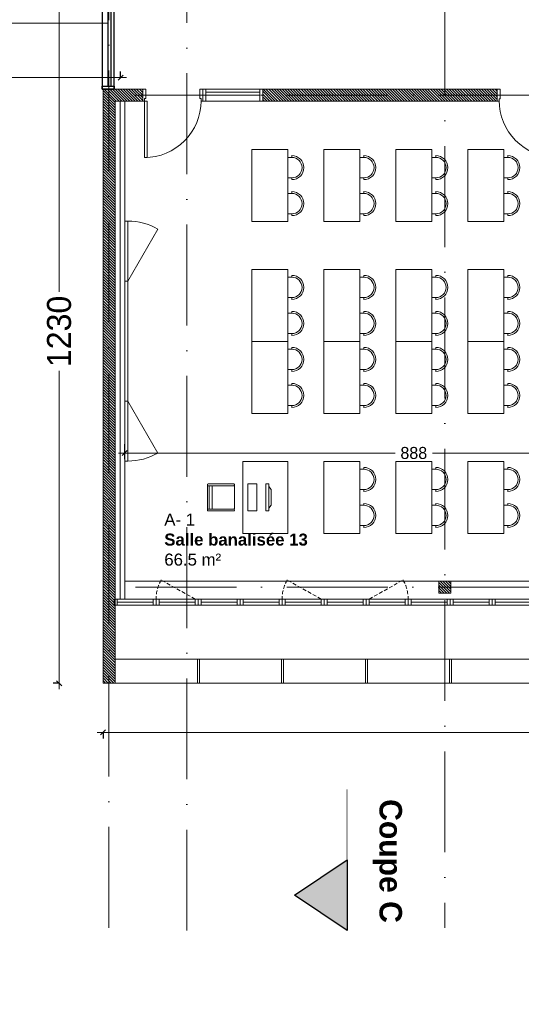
# Model space of a CAD drawing. Header units: centimetres. Extents: x 100159 to 225226, y -81380 to -23241.
# Tile 69 of 256: x 202902 to 203738, y -63954 to -62313. Entities that reach past the tile are written whole.
import ezdxf
from ezdxf.xclip import XClip

# ---------------------------------------------------------------- set-up
doc = ezdxf.new("R2010")
doc.units = ezdxf.units.CM
doc.header["$XCLIPFRAME"] = 2
for name, pattern in [('ACAD_ISO04W100', [30, 24, -3, 0, -3]), ('ACAD_ISO10W100', [18, 12, -3, 0, -3]), ('CACHE', [9.525, 6.35, -3.175])]:
    doc.linetypes.add(name, pattern=pattern)
doc.layers.get('0').update_dxf_attribs({"lineweight": 5})
for name, color, linetype, lineweight in [('10', 252, 'Continuous', 5), ('17', 6, 'Continuous', 5), ('DDL- CLOISONS DOUBLAGES', 1, 'Continuous', 5), ('DDL- ISOLATION', 252, 'ISOLATION', 5), ('DDL- MENUISERIES INT', 51, 'Continuous', 5), ('DDL- STRUCTURE', 5, 'Continuous', 5), ('DDL-HAB-COTES', 161, 'Continuous', 9), ('DDL-HACHURES POCHAGE GRIS', 251, 'Continuous', 5), ('DDL-TRAIT AXES', 1, 'ACAD_ISO10W100', 5)]:
    doc.layers.add(name, color=color, linetype=linetype, lineweight=lineweight)
for name, color, linetype in [('18', 8, 'Continuous'), ('23', 63, 'Continuous'), ('DDL-PLAN MASSE PAYSAGE', 7, 'Continuous'), ('DDL-TEXTE 01', 7, 'Continuous'), ('DDL-TRAIT  COUPE', 1, 'ACAD_ISO04W100')]:
    doc.layers.add(name, color=color, linetype=linetype)
doc.layers.add('GEL', color=113, linetype='Continuous', plot=False)
doc.styles.add('Century Gothic', font='GOTHIC.TTF')
doc.styles.add('COTA', font='romans.shx', dxfattribs={"width": 0.8})
doc.styles.get("Standard").update_dxf_attribs({"font": 'arial.ttf'})
doc.linetypes.add('ISOLATION', pattern='A,0.00254,-2.54,[134,ltypeshp.shx,S=2.54,R=0,X=-2.54,Y=0],-5.08,[134,ltypeshp.shx,S=2.54,R=180,X=2.54,Y=0],-2.54', length=10.16254)
doc.dimstyles.new('C100 cm', dxfattribs={"dimscale": 100, "dimtxt": 0.2, "dimasz": 0.085, "dimexe": 0.1, "dimexo": 0.0625, "dimgap": 0.09, "dimtad": 0, "dimdec": 0, "dimzin": 0, "dimdsep": 46, "dimtxsty": 'Century Gothic', "dimblk": 'OBLIQUE', "dimcen": 0.09, "dimdle": 0.1, "dimclrd": 256, "dimclrt": 256, "dimadec": 0, "dimazin": 0, "dimtfac": 1, "dimtdec": 0, "dimtofl": 0, "dimtmove": 2, "dimatfit": 2, "dimfxl": 0.15, "dimfxlon": 1, "dimtolj": 1, "dimtzin": 0, "dimlwd": -1, "dimarcsym": 0})
doc.dimstyles.new('portes', dxfattribs={"dimtxt": 6, "dimasz": 2.5, "dimexe": 1.25, "dimexo": 0.625, "dimtad": 1, "dimjust": 1, "dimtxsty": 'COTA', "dimblk": 'NONE', "dimcen": 2.5, "dimse1": 1, "dimse2": 1, "dimsd1": 1, "dimsd2": 1, "dimadec": 0, "dimazin": 0, "dimtfac": 1, "dimtix": 1, "dimtofl": 0, "dimtmove": 0, "dimatfit": 0, "dimldrblk": 'NONE', "dimfxl": 1, "dimarcsym": 0})
pattern_1 = [(135, (0, -2198.8527), (-2.24506403, -2.24506403), [])]

# ---------------------------------------------------------------- blocks, each defined once
blk = doc.blocks.new('*U173')
for p, q in [((20, -263.5), (0, -263.5)), ((10, -498.5), (10, -268.5)), ((15, -498.5), (15, -268.5)), ((0, -503.5), (20, -503.5))]:
    blk.add_line(p, q)
blk.add_lwpolyline([(20, -263.5), (0, -263.5), (0, -503.5), (20, -503.5)], close=True)
for points in [[(0, -268.5), (0, -263.5), (20, -263.5), (20, -268.5), (0, -268.5)], [(0, -503.5), (0, -498.5), (20, -498.5), (20, -503.5), (0, -503.5)]]:
    blk.add_lwpolyline(points)
blk = doc.blocks.new('A$C6C21683D')
blk.add_lwpolyline([(0, 0), (70, 0), (70, 10), (0, 10)], close=True)
for points in [[(5, 0), (65, 0), (65, 10), (5, 10), (5, 0)], [(5, 5), (65, 5)]]:
    blk.add_lwpolyline(points)
blk = doc.blocks.new('A$C7FA553E3')
blk.add_lwpolyline([(0, 32), (70, 32), (70, 42), (0, 42)], close=True)
for points in [[(5, 32), (65, 32), (65, 42), (5, 42), (5, 32)], [(5, 37), (65, 37)]]:
    blk.add_lwpolyline(points)
at = {"linetype": 'CACHE'}
blk.add_lwpolyline([(5, 32), (61.5, 0)], dxfattribs=at)
blk.add_arc((6, 32), 64, 330.0443, 0.0023, dxfattribs=at)
blk = doc.blocks.new('*U230')
blk.add_lwpolyline([(-1.5, 20), (-1.5, -20), (1.5, -20), (1.5, 20), (-1.5, 20)])
blk = doc.blocks.new('*U231')
at = {"color": 0, "linetype": 'ByBlock', "lineweight": -2}
for p in [(3640, 0), (3780, 0), (3920, 0)]:
    blk.add_blockref('*U230', p, dxfattribs=at)
at = {"color": 0, "linetype": 'ByBlock', "lineweight": -2, "transparency": 16777216}
blk.add_blockref('*U230', (4060, 0), dxfattribs=at)
blk = doc.blocks.new('*D187')
at = {"layer": 'Defpoints', "color": 0, "transparency": 16777216}
for p in [(5, 0), (95, 0), (95, 0)]:
    blk.add_point(p, dxfattribs=at)
at = {"layer": 'GEL', "color": 0, "transparency": 16777216, "insert": (12.6, 3.6), "char_height": 6, "attachment_point": 5, "style": 'COTA'}
blk.add_mtext('90', dxfattribs=at)
blk = doc.blocks.new('_None')
blk = doc.blocks.new('*U219')
for p, q in [((20, -550), (0, -550)), ((10, -645), (10, -555)), ((15, -645), (15, -555)), ((0, -650), (20, -650))]:
    blk.add_line(p, q)
blk.add_lwpolyline([(20, -550), (0, -550), (0, -650), (20, -650)], close=True)
for points in [[(0, -555), (0, -550), (20, -550), (20, -555), (0, -555)], [(0, -650), (0, -645), (20, -645), (20, -650), (0, -650)]]:
    blk.add_lwpolyline(points)
blk = doc.blocks.new('*D189')
at = {"layer": 'Defpoints', "color": 0, "transparency": 16777216}
for p in [(5, 0), (95, 0), (95, 0)]:
    blk.add_point(p, dxfattribs=at)
at = {"layer": 'GEL', "color": 0, "transparency": 16777216, "insert": (12.6, 3.6), "char_height": 6, "attachment_point": 5, "style": 'COTA'}
blk.add_mtext('90', dxfattribs=at)
blk = doc.blocks.new('_Oblique')
at = {"color": 0, "linetype": 'ByBlock', "lineweight": -2}
blk.add_line((-0.5, -0.5), (0.5, 0.5), dxfattribs=at)
blk = doc.blocks.new('*D259')
at = {"layer": 'DDL-HAB-COTES', "transparency": 16777216}
for p, q in [((203030.6, -63500.5), (205001, -63500.5)), ((207430.1, -63500.5), (205139.2, -63500.5))]:
    blk.add_line(p, q, dxfattribs=at)
at = {"layer": 'DDL-HAB-COTES', "color": 0, "lineweight": -2, "transparency": 16777216}
for p, q in [((203040.6, -63500.5), (203040.6, -63510.5)), ((207420.1, -63500.5), (207420.1, -63510.5))]:
    blk.add_line(p, q, dxfattribs=at)
at = {"layer": 'Defpoints', "color": 0, "transparency": 16777216}
for p in [(203040.6, -63418.6), (207420.1, -63418.6), (203040.6, -63500.5)]:
    blk.add_point(p, dxfattribs=at)
at = {"layer": 'DDL-HAB-COTES', "transparency": 16777216, "xscale": 8.5, "yscale": 8.5, "zscale": 8.5, "rotation": 180}
blk.add_blockref('_Oblique', (203040.6, -63500.5), dxfattribs=at)
at = {"layer": 'DDL-HAB-COTES', "transparency": 16777216, "xscale": 8.5, "yscale": 8.5, "zscale": 8.5}
blk.add_blockref('_Oblique', (207420.1, -63500.5), dxfattribs=at)
at = {"layer": 'DDL-HAB-COTES', "lineweight": -3, "transparency": 16777216, "insert": (205070.1, -63500.5), "char_height": 40, "attachment_point": 5, "style": 'Century Gothic'}
blk.add_mtext('\\A1;4380', dxfattribs=at)
blk = doc.blocks.new('*D260')
at = {"layer": 'DDL-HAB-COTES', "color": 0, "lineweight": -2, "transparency": 16777216}
for p, q in [((203069.9, -62409.4), (203069.9, -62399.4)), ((199380.1, -62409.4), (199380.1, -62419.4))]:
    blk.add_line(p, q, dxfattribs=at)
at = {"layer": 'DDL-HAB-COTES', "transparency": 16777216}
for p, q in [((199370.1, -62409.4), (201323, -62409.4)), ((203079.9, -62409.4), (201460.7, -62409.4))]:
    blk.add_line(p, q, dxfattribs=at)
at = {"layer": 'Defpoints', "color": 0, "transparency": 16777216}
for p in [(199380.1, -62318.6), (203069.9, -62409.4), (203069.9, -62428.6)]:
    blk.add_point(p, dxfattribs=at)
at = {"layer": 'DDL-HAB-COTES', "transparency": 16777216, "xscale": 8.5, "yscale": 8.5, "zscale": 8.5, "rotation": 180}
blk.add_blockref('_Oblique', (199380.1, -62409.4), dxfattribs=at)
at = {"layer": 'DDL-HAB-COTES', "transparency": 16777216, "xscale": 8.5, "yscale": 8.5, "zscale": 8.5}
blk.add_blockref('_Oblique', (203069.9, -62409.4), dxfattribs=at)
at = {"layer": 'DDL-HAB-COTES', "lineweight": -3, "transparency": 16777216, "insert": (201391.8, -62409.4), "char_height": 40, "attachment_point": 5, "style": 'Century Gothic'}
blk.add_mtext('\\A1;3690', dxfattribs=at)
blk = doc.blocks.new('*D266')
at = {"layer": 'DDL-HAB-COTES', "transparency": 16777216}
for p, q in [((202967.5, -62178.5), (202967.5, -62766.6)), ((202967.5, -63428.6), (202967.5, -62898.3))]:
    blk.add_line(p, q, dxfattribs=at)
at = {"layer": 'DDL-HAB-COTES', "color": 0, "lineweight": -2, "transparency": 16777216}
for p, q in [((202967.5, -62188.5), (202957.5, -62188.5)), ((202967.5, -63418.6), (202957.5, -63418.6))]:
    blk.add_line(p, q, dxfattribs=at)
at = {"layer": 'Defpoints', "color": 0, "transparency": 16777216}
for p in [(202967.5, -62188.5), (203074.9, -62188.5), (203069.9, -63418.6)]:
    blk.add_point(p, dxfattribs=at)
at = {"layer": 'DDL-HAB-COTES', "transparency": 16777216, "xscale": 8.5, "yscale": 8.5, "zscale": 8.5}
for p, rotation in [((202967.5, -62188.5), 90), ((202967.5, -63418.6), 270)]:
    blk.add_blockref('_Oblique', p, dxfattribs=dict(at, rotation=rotation))
at = {"layer": 'DDL-HAB-COTES', "lineweight": -3, "transparency": 16777216, "insert": (202967.5, -62832.4), "char_height": 40, "attachment_point": 5, "rotation": 90, "style": 'Century Gothic'}
blk.add_mtext('\\A1;1230', dxfattribs=at)
blk = doc.blocks.new('A$C7DD83F9D')
at = {"ltscale": 0.5}
for p, q in [((20, 107), (20, 110)), ((20, 107), (26.8, 107)), ((26.8, 73), (26.8, 107)), ((20, 73), (26.8, 73)), ((20, 73), (20, 70)), ((20, 47), (20, 50)), ((20, 47), (26.8, 47)), ((26.8, 13), (26.8, 47)), ((20, 13), (26.8, 13)), ((20, 13), (20, 10))]:
    blk.add_line(p, q, dxfattribs=at)
at = {"linetype": 'Continuous', "flags": 128}
blk.add_lwpolyline([(26.8, 120), (26.8, 0), (86.8, 0), (86.8, 120), (26.8, 120)], dxfattribs=at)
at = {"ltscale": 0.5}
for centre, radius in [((20, 90), 20), ((20, 90), 17), ((20, 30), 20), ((20, 30), 17)]:
    blk.add_arc(centre, radius, 90, 270, dxfattribs=at)
blk = doc.blocks.new('A$C601B608D')
for p, q in [((5, 300), (54.9, 386.7)), ((5, 100), (54.9, 13.3))]:
    blk.add_line(p, q)
for points in [[(0, 300), (5, 300), (5, 400), (0, 400)], [(0, 100), (5, 100), (5, 300), (0, 300)], [(0, 0), (5, 0), (5, 100), (0, 100)]]:
    blk.add_lwpolyline(points, close=True)
for centre, start, end in [((5, 300), 60.0976, 90), ((5, 100), 270, 299.9024)]:
    blk.add_arc(centre, 100, start, end)
blk = doc.blocks.new('A$C41CC053D')
at = {"ltscale": 0.5}
for p, q in [((119.6, 100.3), (119.9, 101.2)), ((160, 85.6), (120.2, 99)), ((121.2, 101.8), (161.9, 88.1)), ((107.1, 63.3), (118.9, 98.4)), ((154, 86.6), (142.2, 51.5)), ((158.8, 85), (146.9, 49.9)), ((149.8, 48.9), (161.6, 84)), ((160, 85.6), (161, 85.3)), ((162.2, 85.9), (162.6, 86.9)), ((106.5, 61.4), (106.2, 60.5)), ((106.8, 59.2), (147.6, 45.5)), ((147.6, 48.6), (107.8, 62)), ((147.6, 48.6), (148.5, 48.3)), ((149.2, 47.1), (148.8, 46.1))]:
    blk.add_line(p, q, dxfattribs=at)
blk.add_lwpolyline([(118.9, 142.2), (80.7, 28.4), (9.6, 52.4), (47.9, 166.1)], close=True, dxfattribs=at)
for centre, start, end in [((119.9, 98.1), 71.3969, 161.3969), ((120.5, 99.9), 161.3969, 251.3969), ((120.8, 100.9), 71.3969, 161.3969), ((155, 86.2), 71.3969, 161.3969), ((159.7, 84.7), 71.3969, 161.3969), ((161.3, 86.2), 251.3969, 341.3969), ((160.6, 84.3), 341.3969, 71.3969), ((161.6, 87.2), 341.3969, 71.3969), ((107.1, 60.1), 161.3969, 251.3969), ((107.5, 61.1), 71.3969, 161.3969), ((108.1, 63), 161.3969, 251.3969), ((143.2, 51.2), 161.3969, 251.3969), ((147.9, 49.6), 161.3969, 251.3969), ((147.9, 46.4), 251.3969, 341.3969), ((148.8, 49.3), 251.3969, 341.3969), ((148.2, 47.4), 341.3969, 71.3969)]:
    blk.add_arc(centre, 1, start, end, dxfattribs=at)
blk = doc.blocks.new('A$C19797035')
at = {"linetype": 'Continuous'}
for points in [[(54.3, 32.9), (52.5, 28.2), (10.3, 43.6), (12, 48.3)], [(46.7, 39.9), (50, 34.4), (16.2, 46.7), (22.3, 48.8)], [(42.3, 0), (0, 15.4), (5.1, 29.5), (47.4, 14.1)]]:
    blk.add_lwpolyline(points, close=True, dxfattribs=at)
blk = doc.blocks.new('*D522')
at = {"layer": 'DDL-HAB-COTES', "color": 0, "lineweight": -2, "transparency": 16777216}
for p, q in [((203076.5, -63020), (203076.5, -63045)), ((203964.1, -63020), (203964.1, -63045))]:
    blk.add_line(p, q, dxfattribs=at)
at = {"layer": 'DDL-HAB-COTES', "transparency": 16777216}
for p, q in [((203066.5, -63035), (203527.3, -63035)), ((203974.1, -63035), (203589.7, -63035))]:
    blk.add_line(p, q, dxfattribs=at)
at = {"layer": 'Defpoints', "color": 0, "transparency": 16777216}
for p in [(203076.5, -62731.5), (203964.1, -62728.6), (203076.5, -63035)]:
    blk.add_point(p, dxfattribs=at)
at = {"layer": 'DDL-HAB-COTES', "transparency": 16777216, "xscale": 8.5, "yscale": 8.5, "zscale": 8.5, "rotation": 180}
blk.add_blockref('_Oblique', (203076.5, -63035), dxfattribs=at)
at = {"layer": 'DDL-HAB-COTES', "transparency": 16777216, "xscale": 8.5, "yscale": 8.5, "zscale": 8.5}
blk.add_blockref('_Oblique', (203964.1, -63035), dxfattribs=at)
at = {"layer": 'DDL-HAB-COTES', "lineweight": -3, "transparency": 16777216, "insert": (203558.5, -63035), "char_height": 20, "attachment_point": 5, "style": 'Century Gothic'}
blk.add_mtext('\\A1;888', dxfattribs=at)
blk = doc.blocks.new('17.07 CADASTRE')
at = {"layer": '23'}
h = blk.add_hatch(dxfattribs=at)
h.set_pattern_fill('CROSS', color=9, scale=0.122312, angle=-74.5126)
h.set_pattern_definition([(285.487436, (-1752.3689, 119.6183), (0.95587097, -0.5410825), [0.38833935, -1.16501804]), (15.487436, (-1752.5042, 119.37936), (0.5410825, 0.95587097), [0.38833935, -1.16501804])])
h.paths.add_polyline_path([(296.556, 77.111), (237.111, 55.333), (234.333, 63.889), (230.222, 79.222), (287.333, 104.778), (286, 108.667), (283.764, 107.684), (283.586, 107.684), (284.556, 108.111), (281.778, 113.778), (279.556, 117), (276.889, 119.556), (274.222, 121.222), (271, 122.222), (267.222, 123.778), (264.111, 125.444), (253.889, 127.667), (249.222, 128.444), (241, 128.111), (233.111, 127.444), (216.889, 124.444), (201.667, 120.778), (176.222, 114.111), (165.556, 111.111), (124.556, 102.444), (122.333, 102.222), (76.778, 95.667), (65.222, 94.333), (35.444, 90.111), (31.667, 89.667), (13.222, 87.017), (13.222, 11), (305.953, 11), (306.333, 20.889), (306.457, 20.91), (306.778, 27.444), (306.556, 41.222), (304.889, 48.667)])
h.paths.add_polyline_path([(382.444, 188.112), (366.222, 179.889), (324.333, 156.222), (321.556, 150.111), (319.889, 143.222), (318.444, 140), (316.333, 136.444), (312.889, 132.222), (311, 129.556), (309.667, 127), (309.222, 124.889), (309.111, 121.556), (313, 67.111), (320.889, 34.556), (323.889, 23), (326.72, 11), (382.444, 11)])
h.paths.add_polyline_path([(114.441, 168.682), (114.556, 172.222), (114.765, 174.055), (114.889, 176.111), (115.444, 180), (117, 187), (119.807, 200.743), (131.778, 243.333), (132.667, 246.889), (134.333, 259.778), (123.889, 263.889), (95.589, 275.588), (95.778, 276.111), (116.444, 322.667), (114.867, 324.739), (110, 330.778), (101, 340.111), (94.778, 345.889), (88.111, 351.333), (84.333, 354.222), (77.667, 358.667), (70, 363), (64.667, 366.778), (62.667, 368.556), (61, 370.778), (59.667, 373.333), (57.444, 376.444), (55, 379.889), (50.444, 384.111), (47.778, 386.111), (42.889, 389.333), (34.778, 392.222), (29.778, 390.222), (28, 389.111), (23.444, 385.111), (19.596, 381.153), (45.333, 361.111), (41.87, 356.754), (41.556, 357), (39.111, 354), (13.222, 374.341), (13.222, 359.889), (17.111, 358.444), (17.556, 359.444), (21.111, 358), (20.778, 357), (22.556, 356.333), (22.889, 357.333), (29.222, 354.889), (26.333, 347.667), (22.889, 349), (21.556, 345.667), (17.889, 347.111), (18.556, 348.889), (13.222, 350.98), (13.222, 268.872), (22.444, 266.333), (20.333, 258.444), (13.222, 260.467), (13.222, 114.187), (18.444, 116), (18.889, 112.778), (28.889, 113.333), (38.667, 115.778), (41.333, 115.778), (59.333, 118.667), (82, 120.333), (98.222, 123.111), (115.889, 127.889), (114.889, 141.889), (114.853, 142.698), (114.556, 146.667), (114.435, 152.182), (114.222, 157), (114.259, 160.231), (114.222, 161.889), (114.123, 164.5), (114.333, 166.889)])
h.paths.add_polyline_path([(35.889, 199), (33.222, 200.111), (35, 204.222), (37.556, 203)], flags=16)
h.paths.add_polyline_path([(48.222, 318.556), (43.778, 319.556), (44.333, 321.778), (38.889, 323), (39, 323.778), (35, 324.667), (35.111, 325.333), (31.556, 326.111), (33.444, 334.667), (40.444, 333), (40.222, 332.111), (43.222, 331.444), (42.889, 330), (46, 329.333), (49, 342.556), (55.111, 337.444), (53, 328.556), (50.667, 329.111)], flags=16)
h.paths.add_polyline_path([(23.889, 322.556), (20.556, 323.222), (21.111, 326.222), (24.556, 325.556)], flags=16)
h.paths.add_polyline_path([(19.667, 324.111), (14.111, 325.222), (14.556, 327.889), (20.222, 326.778)], flags=16)
h.paths.add_polyline_path([(57.556, 349), (56.556, 349.778), (56, 349.111), (53.667, 350.778), (54, 351.444), (50.556, 354.111), (52.889, 357.333), (53.667, 356.889), (54.444, 358), (53.778, 358.556), (59.667, 366.333), (64.444, 362.556), (60.444, 357.111), (64.444, 353.778), (61.889, 350.556), (59.889, 352.111)], flags=16)
h.paths.add_polyline_path([(38.667, 373.444), (35.778, 375.889), (35.444, 375.556), (32.333, 378), (33.111, 379.111), (30, 381.444), (32.444, 384.778), (35.556, 382.222), (36, 382.889), (36.889, 382.333), (37.889, 383.667), (40.444, 381.444), (42.889, 384.667), (47.778, 380.889), (42.889, 374.556), (40.778, 376.222)], flags=16)
h.paths.add_polyline_path([(64.778, 393.222), (55, 404.111), (51.333, 405.889), (50, 405.222), (47.889, 404.556), (45.556, 404.556), (44.778, 404.667), (43.889, 405.111), (34.778, 392.222), (42.889, 389.333), (47.778, 386.111), (50.444, 384.111), (55, 379.889), (57.444, 376.444), (59.667, 373.333), (61, 370.778), (62.667, 368.556), (64.667, 366.778), (70, 363), (77.667, 358.667), (84.333, 354.222), (88.111, 351.333), (94.778, 345.889), (101, 340.111), (110, 330.778), (112.546, 327.619), (117, 349.111), (122, 359.222), (113.222, 363.667), (115.333, 367.889), (104.333, 373.444), (104.111, 373), (103.667, 373.222), (103.889, 373.667)])
h.paths.add_polyline_path([(60.667, 391.556), (67.111, 388.333), (66.333, 386.667), (70.778, 384.444), (67.333, 377.444), (61, 380.556), (61.667, 381.889), (57, 384.222)], flags=16)
h.paths.add_polyline_path([(56.111, 388.778), (44.667, 394.444), (48.111, 401.222), (52.444, 399.111), (52.556, 399.556), (55.444, 398.111), (53.889, 395), (58.111, 393)], flags=16)
h.paths.add_polyline_path([(74.333, 380.889), (79.667, 378.222), (80.333, 379.556), (83.444, 378.111), (79.333, 369.889), (70.889, 374.222)], flags=16)
h.paths.add_polyline_path([(87.444, 378.444), (92.444, 376), (90.556, 372.333), (90, 372.667), (88.556, 369.778), (93.889, 367.222), (90.667, 360.778), (81, 365.556)], flags=16)
h.paths.add_polyline_path([(97.444, 368.111), (107.667, 363.111), (104.556, 356.778), (94.333, 361.778)], flags=16)
h.paths.add_polyline_path([(109.222, 359.889), (112.444, 358.222), (111.778, 357), (113.222, 356.222), (114.444, 358.667), (117.667, 357), (111, 343.444), (106.667, 345.556), (108, 348.333), (104.444, 350.111)], flags=16)
h.paths.add_polyline_path([(138.333, 392.333), (139.444, 392.667), (142.289, 398.356), (133.889, 402.556), (137.222, 409.444), (142.667, 406.667), (143.556, 408.444), (146.6, 406.978), (147.111, 408), (146.954, 409.778), (132.144, 409.778), (130.222, 406), (122.667, 409.778), (88.627, 409.778), (92.222, 408), (85.444, 394.444), (81.667, 396.333), (82.667, 398.444), (80.556, 399.556), (81.667, 401.667), (77.444, 403.778), (80.481, 409.778), (77.236, 409.778), (74.889, 405), (69.444, 407.778), (69.889, 408.778), (67.857, 409.778), (56.288, 409.778), (58.444, 408.667), (64.444, 402), (64.889, 402.333), (65.111, 402), (64.778, 401.667), (68.222, 397.778), (70.667, 396.556), (71.667, 398.667), (76.333, 396.333), (75.333, 394.222), (83.333, 390.222), (84.333, 392.333), (89, 390), (88.222, 388.333), (88.556, 388.111), (88.444, 387.778), (96, 383.889), (97, 386), (105.444, 381.778), (104.444, 379.667), (118, 372.889), (119.063, 372.48), (121, 372.111), (123.444, 372.222), (123.333, 372.667), (123.778, 372.778), (123.889, 372.333), (124.556, 372.556), (126.503, 373.571), (127.437, 374.272), (128.105, 375.058), (128.808, 376.042), (120.778, 380.222), (120.889, 380.444), (117.444, 382.111), (119.889, 386.778), (123.222, 385.111), (123.778, 386.111), (131.912, 381.934), (136.222, 390.556), (136.417, 390.75), (136.556, 391), (137.444, 391.778)])
h.paths.add_polyline_path([(94.778, 396.222), (95.111, 397), (90.889, 399.111), (93, 403.333), (93.889, 402.889), (95.333, 405.667), (98, 404.333), (98.333, 405), (101.889, 403.111), (101.667, 402.556), (104.556, 401.111), (101.111, 394), (98.111, 395.556), (97.667, 394.667)], flags=16)
h.paths.add_polyline_path([(104.778, 389.444), (108.222, 396.333), (118.667, 391.222), (115.667, 385.222), (112.889, 386.556), (112.444, 385.667)], flags=16)
blk = doc.blocks.new('*U186')
blk.add_line((100, 20), (100, 0))
blk.add_lwpolyline([(3, 20), (3, 114), (7, 114), (7, 20)], close=True)
for points in [[(0, 0), (5, 0), (5, 16), (3, 16), (3, 20), (0, 20), (0, 20)], [(0, 20), (0, 0)], [(100, 0), (95, 0), (95, 16), (97, 16), (97, 20), (100, 20), (100, 20)]]:
    blk.add_lwpolyline(points)
blk.add_arc((3, 20), 94, 359.999971, 90.000029)
at = {"layer": 'GEL'}
dim = blk.add_linear_dim(base=(95, 0), p1=(5, 0), p2=(95, 0), dimstyle='portes', dxfattribs=at)
dim.commit()
dim.dimension.update_dxf_attribs({"geometry": '*D187', "text_midpoint": (12.636, 3.625)})
blk = doc.blocks.new('A$C530C723F')
at = {"layer": 'DDL- MENUISERIES INT'}
blk.add_blockref('*U186', (10, 0), dxfattribs=at)
at = {"layer": 'DDL- MENUISERIES INT', "rotation": 270}
blk.add_blockref('*U219', (760, 20), dxfattribs=at)
blk = doc.blocks.new('*U188')
blk.add_line((100, 20), (100, 0))
blk.add_lwpolyline([(3, 20), (3, 114), (7, 114), (7, 20)], close=True)
for points in [[(0, 0), (5, 0), (5, 16), (3, 16), (3, 20), (0, 20), (0, 20)], [(0, 20), (0, 0)], [(100, 0), (95, 0), (95, 16), (97, 16), (97, 20), (100, 20), (100, 20)]]:
    blk.add_lwpolyline(points)
blk.add_arc((3, 19.039), 94, 359.999971, 90.000029)
at = {"layer": 'GEL'}
dim = blk.add_linear_dim(base=(95, 0), p1=(5, 0), p2=(95, 0), dimstyle='portes', dxfattribs=at)
dim.commit()
dim.dimension.update_dxf_attribs({"geometry": '*D189', "text_midpoint": (12.636, 3.625)})

msp = doc.modelspace()

# ---------------------------------------------------------------- hatches: boundary and pattern name
at = {"layer": 'DDL-HACHURES POCHAGE GRIS'}
h = msp.add_hatch(dxfattribs=at)
h.set_pattern_fill('ANSI31', color=256, angle=90)
h.set_pattern_definition(pattern_1)
h.paths.add_polyline_path([(200931.9, -61328.5), (201285.1, -61328.5), (201285.1, -61348.5), (200931.9, -61348.5)], flags=17)
h.paths.add_polyline_path([(200777.8, -61328.5), (200831.9, -61328.5), (200831.9, -61348.5), (200777.8, -61348.5)], flags=17)
h.paths.add_polyline_path([(200644.3, -61328.5), (200675.8, -61328.5), (200675.8, -61348.5), (200644.3, -61348.5)], flags=16)
h.paths.add_polyline_path([(200455.5, -61328.5), (200542.3, -61328.5), (200542.3, -61348.5), (200455.5, -61348.5)])
h.paths.add_polyline_path([(200047.5, -61328.5), (200355.5, -61328.5), (200355.5, -61348.5), (200047.5, -61348.5)])
h.paths.add_polyline_path([(203058.6, -62188.5), (203038.6, -62188.5), (203038.6, -61348.5), (202973.7, -61348.5), (202973.7, -61328.5), (203058.6, -61328.5)])
h.paths.add_polyline_path([(202485.3, -61328.5), (202873.7, -61328.5), (202873.7, -61348.5), (202485.3, -61348.5)])
h.paths.add_polyline_path([(202255.3, -61328.5), (202285.3, -61328.5), (202285.3, -61348.5), (202255.3, -61348.5)])
h.paths.add_polyline_path([(201678.4, -61328.5), (202055.3, -61328.5), (202055.3, -61348.5), (201678.4, -61348.5)])
h.paths.add_polyline_path([(201485.1, -61328.5), (201578.4, -61328.5), (201578.4, -61348.5), (201485.1, -61348.5)])
h.paths.add_polyline_path([(200931.9, -61328.5), (201285.1, -61328.5), (201285.1, -61348.5), (200931.9, -61348.5)], flags=17)
h.paths.add_polyline_path([(200777.8, -61328.5), (200831.9, -61328.5), (200831.9, -61348.5), (200777.8, -61348.5)], flags=17)
h.paths.add_polyline_path([(200644.3, -61328.5), (200675.8, -61328.5), (200675.8, -61348.5), (200644.3, -61348.5)])
edge = h.paths.add_edge_path()
edge.add_line((199400.1, -61348.5), (199400.1, -62318.6))
edge.add_line((199400.1, -62318.6), (199380.1, -62318.6))
edge.add_line((199380.1, -62318.6), (199380.1, -61328.6))
edge.add_line((199380.1, -61328.6), (199522.5, -61328.6))
edge.add_line((199522.5, -61328.6), (199522.5, -61348.5))
edge.add_line((199522.5, -61348.5), (199400.1, -61348.5))
edge.add_line((199836.1, -61348.5), (199836.1, -62178.5))
edge.add_line((199836.1, -62178.5), (199816.1, -62178.5))
edge.add_line((199816.1, -62178.5), (199816.1, -61348.5))
edge.add_line((199816.1, -61348.5), (199712.5, -61348.5))
edge.add_line((199712.5, -61348.5), (199712.5, -61328.5))
edge.add_line((199712.5, -61328.5), (199847.5, -61328.5))
edge.add_line((199847.5, -61328.5), (199847.5, -61348.5))
edge.add_line((199847.5, -61348.5), (199836.1, -61348.5))
h = msp.add_hatch(dxfattribs=at)
h.set_pattern_fill('ANSI31', color=256, angle=90)
h.set_pattern_definition(pattern_1)
h.paths.add_polyline_path([(203060.6, -62448.6), (203106.9, -62448.6), (203106.9, -62428.6), (203040.6, -62428.6), (203040.6, -63418.6), (203060.6, -63418.6)])
h = msp.add_hatch(dxfattribs=at)
h.set_pattern_fill('ANSI31', color=256, angle=90)
h.set_pattern_definition(pattern_1)
h.paths.add_polyline_path([(203797.6, -62448.6), (203852.1, -62448.6), (203852.1, -62428.6), (203797.6, -62428.6)])
h.paths.add_polyline_path([(204086.1, -62448.6), (204175.4, -62448.6), (204175.4, -62428.6), (204086.1, -62428.6)])
h.paths.add_polyline_path([(203954.1, -62448.6), (203984.1, -62448.6), (203984.1, -62428.6), (203954.1, -62428.6)])
h.paths.add_polyline_path([(204864.1, -62448.6), (204894.1, -62448.6), (204894.1, -62428.6), (204864.1, -62428.6)])
h.paths.add_polyline_path([(203306.9, -62428.6), (203697.6, -62428.6), (203697.6, -62448.6), (203306.9, -62448.6)])
h.paths.add_polyline_path([(204664.1, -62448.6), (204275.4, -62448.6), (204275.4, -62428.6), (204664.1, -62428.6)])
h.paths.add_polyline_path([(206774.6, -62448.6), (207173.6, -62448.6), (207173.6, -62428.6), (206774.6, -62428.6)])
h.paths.add_polyline_path([(206544.6, -62448.6), (206574.6, -62448.6), (206574.6, -62428.6), (206544.6, -62428.6)])
h.paths.add_polyline_path([(205918.4, -62448.6), (206344.6, -62448.6), (206344.6, -62428.6), (205918.4, -62428.6)])
h.paths.add_polyline_path([(205649, -62448.6), (205818.4, -62448.6), (205818.4, -62428.6), (205649, -62428.6)])
h.paths.add_polyline_path([(205094.1, -62448.6), (205549, -62448.6), (205549, -62428.6), (205094.1, -62428.6)])
h = msp.add_hatch(dxfattribs=at)
h.set_pattern_fill('ANSI31', color=256, angle=90)
h.set_pattern_definition(pattern_1)
h.paths.add_polyline_path([(203600.1, -63248.7), (203620.1, -63248.7), (203620.1, -63268.7), (203600.1, -63268.7)])
at = {"layer": 'DDL-TRAIT  COUPE', "ltscale": 30}
h = msp.add_hatch(color=256, dxfattribs=at)
h.dxf.hatch_style = 1
h.paths.add_polyline_path([(203447.3, -63713.1), (203447.3, -63830.8), (203359.6, -63771.9)])

# ---------------------------------------------------------------- linework, layer by layer
at = {"layer": '10'}
for points in [[(199400.1, -62318.5), (203049, -62318.5)], [(203077, -63248.5), (204874.1, -63248.5)], [(203061, -63378.6), (207400.1, -63378.6)], [(203061, -63418.6), (207400.1, -63418.6)]]:
    msp.add_lwpolyline(points, dxfattribs=at)
at = {"layer": 'DDL- CLOISONS DOUBLAGES', "color": 10}
msp.add_lwpolyline([(203061, -62448.5), (203077, -62448.5), (203077, -63278.5), (203061, -63278.5)], close=True, dxfattribs=at)
at = {"layer": 'DDL- ISOLATION', "ltscale": 0.75}
msp.add_lwpolyline([(203069, -62448.5), (203069, -63278.5)], dxfattribs=at)
at = {"layer": 'DDL- STRUCTURE'}
for points in [[(203060.6, -62448.6), (203106.9, -62448.6), (203106.9, -62428.6), (203040.6, -62428.6), (203040.6, -63418.6), (203060.6, -63418.6)], [(203306.9, -62428.6), (203697.6, -62428.6), (203697.6, -62448.6), (203306.9, -62448.6)], [(203600.1, -63248.7), (203620.1, -63248.7), (203620.1, -63268.7), (203600.1, -63268.7)]]:
    msp.add_lwpolyline(points, close=True, dxfattribs=at)
at = {"layer": 'DDL-TRAIT  COUPE', "ltscale": 30, "const_width": 1}
msp.add_lwpolyline([(203447.3, -63595.3), (203447.3, -63830.8)], dxfattribs=at)
at = {"layer": 'DDL-TRAIT  COUPE', "ltscale": 30}
msp.add_lwpolyline([(203447.3, -63713.1), (203447.3, -63830.8), (203359.6, -63771.9), (203447.3, -63713.1)], dxfattribs=at)
at = {"layer": 'DDL-TRAIT AXES', "ltscale": 14}
for p, q in [((203610.1, -59750.7), (203610.1, -63826.1)), ((203094.9, -62438.6), (208104.5, -62438.6)), ((203094.9, -63258.7), (208104.5, -63258.7))]:
    msp.add_line(p, q, dxfattribs=at)
for points in [[(203050.1, -63826.1), (203050.1, -59755.1)], [(203180.1, -63830.8), (203180.1, -59755.1)]]:
    msp.add_lwpolyline(points, dxfattribs=at)

# ---------------------------------------------------------------- block references
at = {"xscale": -1}
msp.add_blockref('*U231', (207259.6, -63398.6), dxfattribs=at)
at = {"layer": '10', "xscale": -1}
for p in [(203375.3, -62649.5), (203495.3, -62649.5), (203615.3, -62649.5), (203735.3, -62649.5), (203375.3, -62849), (203495.3, -62849), (203615.3, -62849), (203735.3, -62849)]:
    msp.add_blockref('A$C7DD83F9D', p, dxfattribs=at)
at = {"layer": '10'}
for name, p, rotation in [('A$C601B608D', (203077, -63048.5), 359.9998809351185), ('A$C7DD83F9D', (203375.3, -62849), 180), ('A$C7DD83F9D', (203495.3, -62849), 180), ('A$C7DD83F9D', (203615.3, -62849), 180), ('A$C7DD83F9D', (203735.3, -62849), 180), ('A$C7DD83F9D', (203495.3, -63049), 180), ('A$C7DD83F9D', (203615.3, -63049), 180), ('A$C7DD83F9D', (203735.3, -63049), 180)]:
    msp.add_blockref(name, p, dxfattribs=dict(at, rotation=rotation))
at = {"layer": '10', "xscale": -1}
for name, p, rotation in [('A$C41CC053D', (203340.9, -63221.7), 341.3969026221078), ('A$C19797035', (203267.6, -63126.2), 250.0000000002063)]:
    msp.add_blockref(name, p, dxfattribs=dict(at, rotation=rotation))
at = {"layer": '17', "rotation": 179.9999002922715}
for name, p in [('A$C7FA553E3', (203199.1, -63246.5)), ('A$C7FA553E3', (203409.1, -63246.5)), ('A$C6C21683D', (203619.1, -63278.5))]:
    msp.add_blockref(name, p, dxfattribs=at)
at = {"layer": '17', "xscale": -1, "rotation": 180.0000997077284}
for name, p in [('A$C7FA553E3', (203479.1, -63246.5)), ('A$C6C21683D', (203059.1, -63278.5)), ('A$C6C21683D', (203199.1, -63278.5)), ('A$C6C21683D', (203269.1, -63278.5)), ('A$C6C21683D', (203409.1, -63278.5)), ('A$C6C21683D', (203619.1, -63278.5)), ('A$C6C21683D', (203689.1, -63278.5))]:
    msp.add_blockref(name, p, dxfattribs=at)
at = {"layer": '18'}
msp.add_blockref('*U173', (203039, -61925), dxfattribs=at)
at = {"layer": 'DDL- MENUISERIES INT', "xscale": -1, "rotation": 180}
msp.add_blockref('A$C530C723F', (203096.9, -62428.5), dxfattribs=at)
at = {"layer": 'DDL- MENUISERIES INT', "rotation": 180}
msp.add_blockref('*U188', (203797.6, -62428.7), dxfattribs=at)
at = {"layer": 'DDL-PLAN MASSE PAYSAGE', "linetype": 'ByBlock'}
ref = msp.add_blockref('17.07 CADASTRE', (176094.2, -61986.4), dxfattribs=dict(at, xscale=106.2859075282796, yscale=106.2859075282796, zscale=106.2859075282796, rotation=344.5125640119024))
XClip(ref).set_block_clipping_path([(36.599704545, 85.9239172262), (419.7690201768, 192.095693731), (361.9471425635, 400.7723308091), (-21.2221730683, 294.6005543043)])

# ---------------------------------------------------------------- texts
at = {"layer": 'DDL-TEXTE 01', "insert": (203142.7, -63135.9), "char_height": 20, "attachment_point": 1}
msp.add_mtext_dynamic_manual_height_columns('A- 1{\\fArial|b1|i0|c0|p34;\\PSalle banalisée 13\\P}66.5 m²', width=460.179, gutter_width=40, heights=[0], dxfattribs=at)
at = {"layer": 'DDL-TRAIT  COUPE', "ltscale": 30, "insert": (203514.4, -63425.8), "char_height": 37.5, "attachment_point": 4, "rotation": 270}
msp.add_mtext_dynamic_manual_height_columns('\\pxqc;{\\fCentury Gothic|b1|i0|c0|p34;Coupe C}', width=578.114, gutter_width=0.974, heights=[198.3], dxfattribs=at)

# ---------------------------------------------------------------- dimensions: what is measured, and where the dimension line sits
at = {"layer": 'DDL-HAB-COTES', "lineweight": -3}
dim = msp.add_linear_dim(base=(202967.5, -62188.5), p1=(203069.9, -63418.6), p2=(203074.9, -62188.5), angle=90, dimstyle='C100 cm', override={"dimtxt": 0.4, "dimfxl": 0}, dxfattribs=at)
dim.commit()
dim.dimension.update_dxf_attribs({"geometry": '*D266', "text_midpoint": (202967.5, -62832.4), "dimtype": 160})
for base, p1, p2, picture, middle in [((203069.9, -62409.4), (199380.1, -62318.6), (203069.9, -62428.6), '*D260', (201391.8, -62409.4)), ((203040.5715, -63500.5061), (207420.0718, -63418.5722), (203040.5715, -63418.5629), '*D259', (205070.1069, -63500.5061))]:
    dim = msp.add_linear_dim(base=base, p1=p1, p2=p2, dimstyle='C100 cm', override={"dimtxt": 0.4, "dimfxl": 0}, dxfattribs=at)
    dim.commit()
    dim.dimension.update_dxf_attribs({"geometry": picture, "text_midpoint": middle, "dimtype": 160})
dim = msp.add_linear_dim(base=(203076.5, -63035), p1=(203964.1, -62728.6), p2=(203076.5, -62731.5), dimstyle='C100 cm', dxfattribs=at)
dim.commit()
dim.dimension.update_dxf_attribs({"geometry": '*D522', "text_midpoint": (203558.5, -63035), "dimtype": 160})

doc.saveas('drawing.dxf')
